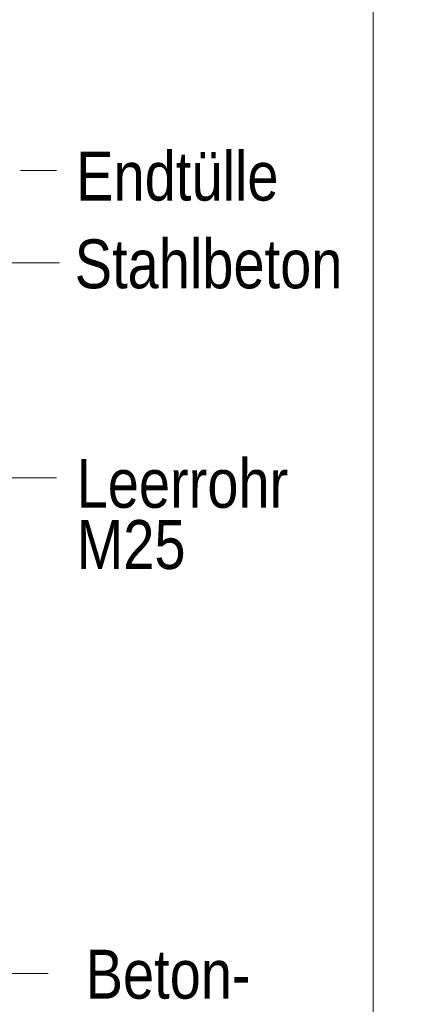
# Model space of a CAD drawing. Extents: x -620 to 3480, y 62 to 1102.
# Tile 145 of 256: x 248 to 260, y 646 to 674. Entities that reach past the tile are written whole.
import ezdxf
from ezdxf.lldxf.tags import DXFTag

# ---------------------------------------------------------------- set-up
doc = ezdxf.new("R2010")
doc.units = 0
doc.layers.get('0').update_dxf_attribs({"lineweight": 13})
doc.layers.add('E_Detail_Beschriftung', color=7, linetype='Continuous', lineweight=13, true_color=0x009900)
doc.layers.add('E_Detail_Linie_Text_Bem', color=7, linetype='Continuous', lineweight=13)
doc.styles.get("Standard").update_dxf_attribs({"font": 'ARIALN.TTF'})
tags = doc.linetypes.add('fein_strichliert-A06G9STX8I', pattern=[4, 1, -2, 1]).pattern_tags.tags
tags[8:9] = [DXFTag(74, 4), DXFTag(75, 0), DXFTag(340, '0'), DXFTag(46, 0.0), DXFTag(50, 0.0), DXFTag(44, 0.0), DXFTag(45, 0.0)]
tags[6:7] = [DXFTag(74, 4), DXFTag(75, 0), DXFTag(340, '0'), DXFTag(46, 0.0), DXFTag(50, 0.0), DXFTag(44, 0.0), DXFTag(45, 0.0)]
tags[4:5] = [DXFTag(74, 4), DXFTag(75, 0), DXFTag(340, '0'), DXFTag(46, 0.0), DXFTag(50, 0.0), DXFTag(44, 0.0), DXFTag(45, 0.0)]

# ---------------------------------------------------------------- blocks, each defined once
blk = doc.blocks.new('Referenz-A06G9SU08I')
at = {"layer": 'E_Detail_Linie_Text_Bem', "linetype": 'fein_strichliert-A06G9STX8I', "ltscale": 0.65}
blk.add_line((258.354, 628.685), (258.354, 690.002), dxfattribs=at)
at = {"layer": 'E_Detail_Linie_Text_Bem', "color": 0, "linetype": 'Continuous', "ltscale": 0.13}
for p, q in [((249.288, 669.567), (248.26, 669.569)), ((249.373, 666.925), (247.689, 666.925)), ((246.266, 660.772), (249.287, 660.772)), ((246.107, 646.574), (249.045, 646.574))]:
    blk.add_line(p, q, dxfattribs=at)
at = {"layer": 'E_Detail_Beschriftung', "linetype": 'Continuous', "ltscale": 0.13, "char_height": 1.4, "attachment_point": 1}
for s, insert in [('{\\fArial Narrow;Endtülle}', (249.852, 670.105)), ('{\\fArial Narrow;Stahlbeton}', (249.809, 667.593)), ('{\\fArial Narrow;Leerrohr}', (249.865, 661.311)), ('{\\fArial Narrow;M25}', (249.865, 659.558)), ('{\\fArial Narrow;Beton-}', (250.123, 647.257))]:
    blk.add_mtext(s, dxfattribs=dict(at, insert=insert))

msp = doc.modelspace()

# ---------------------------------------------------------------- block references
at = {"color": 8, "lineweight": 25, "ltscale": 0.25, "true_color": 0x808080}
msp.add_blockref('Referenz-A06G9SU08I', (0, 0), dxfattribs=at)

doc.saveas('drawing.dxf')
